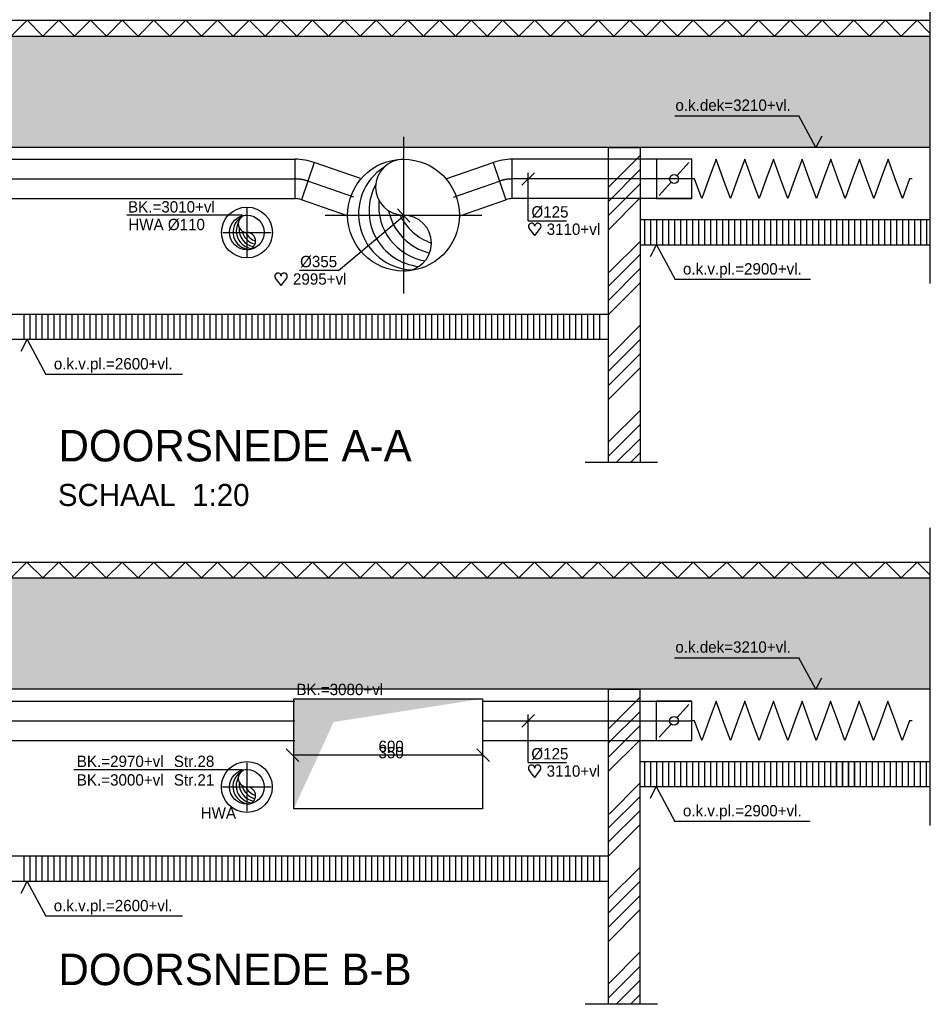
# Model space of a CAD drawing. Extents: x -1448 to 118900, y -195097 to 442500.
# Tile 17 of 103: x 46498 to 60960, y 385319 to 400947. Entities that reach past the tile are written whole.
import ezdxf
from ezdxf.enums import TextEntityAlignment as Align

# ---------------------------------------------------------------- set-up
doc = ezdxf.new("R2010")
doc.units = 0
doc.header["$LTSCALE"] = 100
for name, pattern in [('2322122', [47, 40, -7]), ('CENTER2', [11.25, 7.5, -1.25, 1.25, -1.25]), ('CENTER4', [5, 3.125, -0.625, 0.625, -0.625]), ('LURETOUR', [6, 4, -2])]:
    doc.linetypes.add(name, pattern=pattern)
doc.layers.get('0').update_dxf_attribs({"linetype": 'CONTINUOUS'})
for name, color, linetype in [('BOUW', 8, 'CONTINUOUS'), ('WL521---', 4, 'CONTINUOUS'), ('WL570---', 3, 'CONTINUOUS'), ('WL570---_HARTLIJN', 1, 'CONTINUOUS'), ('WL570---_RETOUR', 3, 'CONTINUOUS'), ('WL570---_TOEVOER', 3, 'CONTINUOUS'), ('WM561---', 1, 'CONTINUOUS'), ('WM570---', 1, 'CONTINUOUS')]:
    doc.layers.add(name, color=color, linetype=linetype)
doc.styles.add('BURO-018', font='BUROFONT.shx', dxfattribs={"height": 180})
doc.styles.add('BURO-035', font='BUROFONT.shx', dxfattribs={"height": 350})
doc.styles.add('BURO-050', font='BUROFONT.shx', dxfattribs={"height": 500})

# ---------------------------------------------------------------- blocks, each defined once
blk = doc.blocks.new('LU-1D-K-7D')
at = {"color": 0, "linetype": 'CONTINUOUS'}
for p, q in [((-0.5, 62.5), (0.5, 62.5)), ((-0.5, -62.5), (0.5, -62.5))]:
    blk.add_line(p, q, dxfattribs=at)
at = {"layer": 'WL570---_HARTLIJN', "linetype": 'CENTER2'}
blk.add_line((-0.5, 0), (0.5, 0), dxfattribs=at)
blk = doc.blocks.new('LU-1D-F-7D2BC')
at = {"color": 0, "linetype": 'CONTINUOUS'}
for p, q in [((-341.2, 0), (-318.5, 62.5)), ((-318.5, 62.5), (-295.7, 0)), ((-250.2, 0), (-227.5, 62.5)), ((-227.5, 62.5), (-204.7, 0)), ((-159.2, 0), (-136.5, 62.5)), ((-136.5, 62.5), (-113.7, 0)), ((-68.2, 0), (-45.5, 62.5)), ((-45.5, 62.5), (-22.7, 0)), ((22.7, 0), (45.5, 62.5)), ((45.5, 62.5), (68.2, 0)), ((113.7, 0), (136.5, 62.5)), ((136.5, 62.5), (159.2, 0)), ((204.7, 0), (227.5, 62.5)), ((227.5, 62.5), (250.2, 0)), ((295.7, 0), (318.5, 62.5)), ((318.5, 62.5), (341.2, 0)), ((-350, 0), (-341.2, 0)), ((-295.7, 0), (-273, -62.5)), ((-273, -62.5), (-250.2, 0)), ((-204.7, 0), (-182, -62.5)), ((-182, -62.5), (-159.2, 0)), ((-113.7, 0), (-91, -62.5)), ((-91, -62.5), (-68.2, 0)), ((-22.7, 0), (0, -62.5)), ((0, -62.5), (22.7, 0)), ((68.2, 0), (91, -62.5)), ((91, -62.5), (113.7, 0)), ((159.2, 0), (182, -62.5)), ((182, -62.5), (204.7, 0)), ((250.2, 0), (273, -62.5)), ((273, -62.5), (295.7, 0)), ((341.2, 0), (350, 0))]:
    blk.add_line(p, q, dxfattribs=at)
blk = doc.blocks.new('*U150', base_point=(5625, 350858))
at = {"color": 0, "linetype": 'CONTINUOUS'}
for p, q in [((5525, 351070), (5725, 351270)), ((5625, 350508), (5625, 351270)), ((5625, 350508), (6231, 350508))]:
    blk.add_line(p, q, dxfattribs=at)
at = {"layer": 'WM570---', "linetype": 'CONTINUOUS', "style": 'BURO-018'}
blk.add_text('%%c125', height=180, dxfattribs=at).set_placement((5675, 350558))
blk = doc.blocks.new('HART')
at = {"color": 1}
for q in [(-39.7, 52.4), (39.7, 52.4)]:
    blk.add_line((0, 0), q, dxfattribs=at)
for centre, start, end in [((-22.1, 65.7), 0, 217.18669), ((22.1, 65.7), 322.81331, 180)]:
    blk.add_arc(centre, 22.1, start, end, dxfattribs=at)
blk = doc.blocks.new('LU-1D-KL-7D70')
at = {"color": 0, "linetype": 'CONTINUOUS'}
for p, q in [((-56.4, 62.5), (-56.4, -62.5)), ((56.4, 62.5), (-56.4, 62.5)), ((47, 52), (9.5, 10.5)), ((56.4, -62.5), (56.4, 62.5)), ((-9.5, -10.5), (-47, -52)), ((-56.4, -62.5), (56.4, -62.5))]:
    blk.add_line(p, q, dxfattribs=at)
blk.add_circle((0, 0), 14.1, dxfattribs=at)
blk = doc.blocks.new('LU-1-KI2')
at = {"color": 0, "linetype": 'CONTINUOUS'}
blk.add_circle((0, 0), 0.5, dxfattribs=at)
for centre, start, end in [((0.0975, 0.0096), 122.9221, 266.96282), ((0.1913, 0.0381), 151.65219, 263.78191), ((0.2778, 0.0843), 174.6069, 260.27165), ((0.3536, 0.1464), 192.3501, 256.12328), ((0.4157, 0.2222), 206.10279, 250.64194)]:
    blk.add_arc(centre, 0.5, start, end, dxfattribs=at)
at = {"layer": 'WL570---_HARTLIJN', "linetype": 'CENTER4'}
for p, q in [((0, 0.7), (0, -0.7)), ((-0.7, 0), (0.7, 0))]:
    blk.add_line(p, q, dxfattribs=at)
at = {"layer": 'WL570---_HARTLIJN', "color": 0, "linetype": 'CONTINUOUS'}
for centre, start, end in [((0, 0.25), 90, 270), ((0, -0.25), 270, 90)]:
    blk.add_arc(centre, 0.25, start, end, dxfattribs=at)
blk = doc.blocks.new('LU-1D-B--1-7D137D')
at = {"color": 0, "linetype": 'CONTINUOUS'}
for p, q in [((-20.9, -62.5), (-20.9, 62.5)), ((40.1, 52.3), (-0.6, -65.9))]:
    blk.add_line(p, q, dxfattribs=at)
for radius in [187.5, 62.5]:
    blk.add_arc((-20.9, -125), radius, 71, 90, dxfattribs=at)
at = {"layer": 'WL570---_HARTLIJN', "linetype": 'CENTER4'}
blk.add_arc((-20.9, -125), 125, 71, 90, dxfattribs=at)
blk = doc.blocks.new('LU-1D-B-1-7D137D')
at = {"color": 0, "linetype": 'CONTINUOUS'}
for p, q in [((40.1, -52.3), (-0.6, 65.9)), ((-20.9, 62.5), (-20.9, -62.5))]:
    blk.add_line(p, q, dxfattribs=at)
for radius in [62.5, 187.5]:
    blk.add_arc((-20.9, 125), radius, 270, 289, dxfattribs=at)
at = {"layer": 'WL570---_HARTLIJN', "linetype": 'CENTER4'}
blk.add_arc((-20.9, 125), 125, 270, 289, dxfattribs=at)
blk = doc.blocks.new('LU-2-KIZ')
at = {"color": 0, "linetype": 'CONTINUOUS'}
for p, q in [((-0.5, 0.5), (0.5, 0.5)), ((-0.5, -0.5), (-0.5, 0.5)), ((0.5, 0.5), (0.5, -0.5)), ((0.5, -0.5), (-0.5, -0.5))]:
    blk.add_line(p, q, dxfattribs=at)
for points in [[(-0.5, 0.5), (-0.2887, 0.2887), (0.5, 0.5)], [(-0.5, 0.5), (-0.2887, 0.2887), (-0.5, -0.5)]]:
    blk.add_solid(points, dxfattribs=at)

msp = doc.modelspace()

# ---------------------------------------------------------------- hatches: boundary and pattern name
at = {"layer": 'WM570---'}
h = msp.add_hatch(dxfattribs=at)
h.set_pattern_fill('AR-SAND', color=8, scale=5, style=0)
h.set_pattern_definition([(37.5, (2055.1, 20348.4), (-8.00016, 244.70662), [0, -193.04, 0, -215.9, 0, -206.375]), (7.5, (2055.1, 20348.4), (224.76164, 358.41255), [0, -104.14, 0, -173.99, 0, -66.675]), (327.5, (1898.9, 20348.4), (395.49619, 0.71859), [0, -63.5, 0, -228.6, 0, -298.45]), (317.5, (1898.9, 20348.4), (381.77823, 111.46466), [0, -31.75, 0, -149.86, 0, -171.45])])
h.paths.add_polyline_path([(53603.4, 400686.9), (38424.9, 400686.9), (38424.9, 398919.3), (60960.3, 398919.3), (60960.3, 400686.9)])
h.paths.add_polyline_path([(56865.4, 399447.3), (58848.6, 399447.3), (58848.6, 399726.8), (56865.4, 399726.8)], flags=24)
h.paths.add_polyline_path([(42345.7, 399298.2), (44328.8, 399298.2), (44328.8, 399577.6), (42345.7, 399577.6)], flags=24)
h = msp.add_hatch(dxfattribs=at)
h.set_pattern_fill('AR-SAND', color=8, scale=5, style=0)
h.set_pattern_definition([(37.5, (-345.33, 5982.83), (-8.00016, 244.70662), [0, -193.04, 0, -215.9, 0, -206.375]), (7.5, (-345.33, 5982.83), (224.76164, 358.41255), [0, -104.14, 0, -173.99, 0, -66.675]), (327.5, (-501.54, 5982.83), (395.49619, 0.71859), [0, -63.5, 0, -228.6, 0, -298.45]), (317.5, (-501.54, 5982.83), (381.77823, 111.46466), [0, -31.75, 0, -149.86, 0, -171.45])])
h.paths.add_polyline_path([(60959.2, 390319), (60959.2, 392086.6), (53602.3, 392086.6), (38423.8, 392086.6), (38423.8, 390319)])
h.paths.add_polyline_path([(50844, 390235.6), (52350.2, 390235.6), (52350.2, 390524.3), (50844, 390524.3)], flags=9)
h.paths.add_polyline_path([(56864.4, 390847.1), (58847.5, 390847.1), (58847.5, 391126.5), (56864.4, 391126.5)], flags=24)
h.paths.add_polyline_path([(42344.6, 390697.9), (44327.8, 390697.9), (44327.8, 390977.3), (42344.6, 390977.3)], flags=24)

# ---------------------------------------------------------------- linework, layer by layer
at = {"layer": 'BOUW'}
for p, q in [((60960.3, 396759.7), (60960.3, 401483.9)), ((38424.9, 400936.9), (53603.4, 400936.9)), ((46363.2, 400686.9), (46615.1, 400936.9)), ((46615.1, 400936.9), (46867, 400686.9)), ((46867, 400686.9), (47119, 400936.9)), ((47119, 400936.9), (47370.9, 400686.9)), ((47370.9, 400686.9), (47622.8, 400936.9)), ((47622.8, 400936.9), (47874.8, 400686.9)), ((47874.8, 400686.9), (48126.7, 400936.9)), ((48126.7, 400936.9), (48378.6, 400686.9)), ((48378.6, 400686.9), (48630.5, 400936.9)), ((48630.5, 400936.9), (48882.5, 400686.9)), ((48882.5, 400686.9), (49134.4, 400936.9)), ((49134.4, 400936.9), (49386.3, 400686.9)), ((49386.3, 400686.9), (49638.2, 400936.9)), ((49638.2, 400936.9), (49890.2, 400686.9)), ((49890.2, 400686.9), (50142.1, 400936.9)), ((50142.1, 400936.9), (50394, 400686.9)), ((50394, 400686.9), (50645.9, 400936.9)), ((50645.9, 400936.9), (50897.9, 400686.9)), ((50897.9, 400686.9), (51149.8, 400936.9)), ((51149.8, 400936.9), (51401.7, 400686.9)), ((51401.7, 400686.9), (51653.7, 400936.9)), ((51653.7, 400936.9), (51905.6, 400686.9)), ((51905.6, 400686.9), (52157.5, 400936.9)), ((52157.5, 400936.9), (52409.4, 400686.9)), ((52409.4, 400686.9), (52661.4, 400936.9)), ((52661.4, 400936.9), (52913.3, 400686.9)), ((52913.3, 400686.9), (53165.2, 400936.9)), ((53165.2, 400936.9), (53417.1, 400686.9)), ((53417.1, 400686.9), (53669.1, 400936.9)), ((53603.4, 400936.9), (60960.3, 400936.9)), ((53669.1, 400936.9), (53921, 400686.9)), ((53921, 400686.9), (54172.9, 400936.9)), ((54172.9, 400936.9), (54424.9, 400686.9)), ((54424.9, 400686.9), (54676.8, 400936.9)), ((54676.8, 400936.9), (54928.7, 400686.9)), ((54928.7, 400686.9), (55180.6, 400936.9)), ((55180.6, 400936.9), (55432.6, 400686.9)), ((55432.6, 400686.9), (55684.5, 400936.9)), ((55684.5, 400936.9), (55936.4, 400686.9)), ((55936.4, 400686.9), (56188.3, 400936.9)), ((56188.3, 400936.9), (56440.3, 400686.9)), ((56440.3, 400686.9), (56692.2, 400936.9)), ((56692.2, 400936.9), (56944.1, 400686.9)), ((56944.1, 400686.9), (57196.1, 400936.9)), ((57196.1, 400936.9), (57448, 400686.9)), ((57448, 400686.9), (57728.6, 400936.9)), ((57728.6, 400936.9), (57980.6, 400686.9)), ((57980.6, 400686.9), (58232.5, 400936.9)), ((58232.5, 400936.9), (58484.4, 400686.9)), ((58484.4, 400686.9), (58736.3, 400936.9)), ((58736.3, 400936.9), (58988.3, 400686.9)), ((58988.3, 400686.9), (59240.2, 400936.9)), ((59240.2, 400936.9), (59492.1, 400686.9)), ((59492.1, 400686.9), (59744, 400936.9)), ((59744, 400936.9), (59996, 400686.9)), ((59996, 400686.9), (60247.9, 400936.9)), ((60247.9, 400936.9), (60499.8, 400686.9)), ((60499.8, 400686.9), (60751.7, 400936.9)), ((60751.7, 400936.9), (60960.3, 400729.9)), ((38424.9, 400686.9), (53603.4, 400686.9)), ((53603.4, 400686.9), (60960.3, 400686.9)), ((60960.3, 398919.3), (38428.7, 398919.3)), ((60960.3, 397769.3), (56349.6, 397769.3)), ((56426, 397369.3), (56426, 397758.1)), ((56521.2, 397369.3), (56521.2, 397758.1)), ((56616.5, 397369.3), (56616.5, 397758.1)), ((56711.7, 397369.3), (56711.7, 397758.1)), ((56807, 397369.3), (56807, 397758.1)), ((56902.2, 397369.3), (56902.2, 397758.1)), ((56997.5, 397369.3), (56997.5, 397758.1)), ((57092.7, 397369.3), (57092.7, 397758.1)), ((57188, 397369.3), (57188, 397758.1)), ((57283.2, 397369.3), (57283.2, 397758.1)), ((57378.5, 397369.3), (57378.5, 397758.1)), ((57473.7, 397369.3), (57473.7, 397758.1)), ((57569, 397369.3), (57569, 397758.1)), ((57664.2, 397369.3), (57664.2, 397758.1)), ((57759.5, 397369.3), (57759.5, 397758.1)), ((57854.7, 397369.3), (57854.7, 397758.1)), ((57950, 397369.3), (57950, 397758.1)), ((58045.2, 397369.3), (58045.2, 397758.1)), ((58140.5, 397369.3), (58140.5, 397758.1)), ((58235.7, 397369.3), (58235.7, 397758.1)), ((58331, 397369.3), (58331, 397758.1)), ((58426.2, 397369.3), (58426.2, 397758.1)), ((58521.5, 397369.3), (58521.5, 397758.1)), ((58616.7, 397369.3), (58616.7, 397758.1)), ((58712, 397369.3), (58712, 397758.1)), ((58807.2, 397369.3), (58807.2, 397758.1)), ((58902.5, 397369.3), (58902.5, 397758.1)), ((58997.7, 397369.3), (58997.7, 397758.1)), ((59093, 397369.3), (59093, 397758.1)), ((59188.2, 397369.3), (59188.2, 397758.1)), ((59283.5, 397369.3), (59283.5, 397758.1)), ((59378.7, 397369.3), (59378.7, 397758.1)), ((59474, 397369.3), (59474, 397758.1)), ((59474.2, 397369.3), (59474.2, 397758.1)), ((59569.2, 397369.3), (59569.2, 397758.1)), ((59569.5, 397369.3), (59569.5, 397758.1)), ((59664.5, 397369.3), (59664.5, 397758.1)), ((59664.7, 397369.3), (59664.7, 397758.1)), ((59759.7, 397369.3), (59759.7, 397758.1)), ((59760, 397369.3), (59760, 397758.1)), ((59855, 397369.3), (59855, 397758.1)), ((59950.2, 397369.3), (59950.2, 397758.1)), ((60045.5, 397369.3), (60045.5, 397758.1)), ((60140.7, 397369.3), (60140.7, 397758.1)), ((60236, 397369.3), (60236, 397758.1)), ((60331.2, 397369.3), (60331.2, 397758.1)), ((60426.5, 397369.3), (60426.5, 397758.1)), ((60521.7, 397369.3), (60521.7, 397758.1)), ((60617, 397369.3), (60617, 397758.1)), ((60712.2, 397369.3), (60712.2, 397758.1)), ((60807.5, 397369.3), (60807.5, 397758.1)), ((60902.7, 397369.3), (60902.7, 397758.1)), ((60960.3, 397369.3), (56349.6, 397369.3)), ((46569, 395869.3), (46569, 396258.2)), ((46664.2, 395869.3), (46664.2, 396258.2)), ((46759.5, 395869.3), (46759.5, 396258.2)), ((46854.7, 395869.3), (46854.7, 396258.2)), ((46950, 395869.3), (46950, 396258.2)), ((47045.2, 395869.3), (47045.2, 396258.2)), ((47140.5, 395869.3), (47140.5, 396258.2)), ((47235.7, 395869.3), (47235.7, 396258.2)), ((47331, 395869.3), (47331, 396258.2)), ((47426.2, 395869.3), (47426.2, 396258.2)), ((47521.5, 395869.3), (47521.5, 396258.2)), ((47616.7, 395869.3), (47616.7, 396258.2)), ((47712, 395869.3), (47712, 396258.2)), ((47807.2, 395869.3), (47807.2, 396258.2)), ((47902.5, 395869.3), (47902.5, 396258.2)), ((47997.7, 395869.3), (47997.7, 396258.2)), ((48093, 395869.3), (48093, 396258.2)), ((48188.2, 395869.3), (48188.2, 396258.2)), ((48283.5, 395869.3), (48283.5, 396258.2)), ((48378.7, 395869.3), (48378.7, 396258.2)), ((48474, 395869.3), (48474, 396258.2)), ((48569.2, 395869.3), (48569.2, 396258.2)), ((48664.5, 395869.3), (48664.5, 396258.2)), ((48759.7, 395869.3), (48759.7, 396258.2)), ((48855, 395869.3), (48855, 396258.2)), ((48950.2, 395869.3), (48950.2, 396258.2)), ((49045.5, 395869.3), (49045.5, 396258.2)), ((49140.7, 395869.3), (49140.7, 396258.2)), ((49236, 395869.3), (49236, 396258.2)), ((49331.2, 395869.3), (49331.2, 396258.2)), ((49426.5, 395869.3), (49426.5, 396258.2)), ((49521.7, 395869.3), (49521.7, 396258.2)), ((49617, 395869.3), (49617, 396258.2)), ((49712.2, 395869.3), (49712.2, 396258.2)), ((49807.5, 395869.3), (49807.5, 396258.2)), ((49902.7, 395869.3), (49902.7, 396258.2)), ((49998, 395869.3), (49998, 396258.2)), ((50093.2, 395869.3), (50093.2, 396258.2)), ((50188.5, 395869.3), (50188.5, 396258.2)), ((50283.7, 395869.3), (50283.7, 396258.2)), ((50379, 395869.3), (50379, 396258.2)), ((50474.2, 395869.3), (50474.2, 396258.2)), ((50569.5, 395869.3), (50569.5, 396258.2)), ((50664.7, 395869.3), (50664.7, 396258.2)), ((50760, 395869.3), (50760, 396258.2)), ((50855.2, 395869.3), (50855.2, 396258.2)), ((50950.5, 395869.3), (50950.5, 396258.2)), ((51045.7, 395869.3), (51045.7, 396258.2)), ((51141, 395869.3), (51141, 396258.2)), ((51236.2, 395869.3), (51236.2, 396258.2)), ((51331.5, 395869.3), (51331.5, 396258.2)), ((51426.7, 395869.3), (51426.7, 396258.2)), ((51522, 395869.3), (51522, 396258.2)), ((51617.2, 395869.3), (51617.2, 396258.2)), ((51712.5, 395869.3), (51712.5, 396258.2)), ((51807.7, 395869.3), (51807.7, 396258.2)), ((51903, 395869.3), (51903, 396258.2)), ((51998.2, 395869.3), (51998.2, 396258.2)), ((52093.5, 395869.3), (52093.5, 396258.1)), ((52188.7, 395869.3), (52188.7, 396258.1)), ((52284, 395869.3), (52284, 396258.1)), ((52379.2, 395869.3), (52379.2, 396258.1)), ((52474.5, 395869.3), (52474.5, 396258.1)), ((52569.7, 395869.3), (52569.7, 396258.1)), ((52665, 395869.3), (52665, 396258.1)), ((52760.2, 395869.3), (52760.2, 396258.1)), ((52855.5, 395869.3), (52855.5, 396258.1)), ((52950.7, 395869.3), (52950.7, 396258.1)), ((53046, 395869.3), (53046, 396258.1)), ((53141.2, 395869.3), (53141.2, 396258.1)), ((53236.5, 395869.3), (53236.5, 396258.1)), ((53331.7, 395869.3), (53331.7, 396258.1)), ((53427, 395869.3), (53427, 396258.1)), ((53522.2, 395869.3), (53522.2, 396258.1)), ((53617.5, 395869.3), (53617.5, 396258.1)), ((53712.7, 395869.3), (53712.7, 396258.1)), ((53808, 395869.3), (53808, 396258.1)), ((53903.2, 395869.3), (53903.2, 396258.1)), ((53998.5, 395869.3), (53998.5, 396258.1)), ((54093.7, 395869.3), (54093.7, 396258.1)), ((54189, 395869.3), (54189, 396258.1)), ((54284.2, 395869.3), (54284.2, 396258.1)), ((54379.5, 395869.3), (54379.5, 396258.1)), ((54474.7, 395869.3), (54474.7, 396258.1)), ((54570, 395869.3), (54570, 396258.1)), ((54665.2, 395869.3), (54665.2, 396258.1)), ((54760.5, 395869.3), (54760.5, 396258.1)), ((54855.7, 395869.3), (54855.7, 396258.1)), ((54951, 395869.3), (54951, 396258.1)), ((55046.2, 395869.3), (55046.2, 396258.1)), ((55141.5, 395869.3), (55141.5, 396258.1)), ((55236.7, 395869.3), (55236.7, 396258.1)), ((55332, 395869.3), (55332, 396258.1)), ((55427.2, 395869.3), (55427.2, 396258.1)), ((55522.5, 395869.3), (55522.5, 396258.1)), ((55617.7, 395869.3), (55617.7, 396258.1)), ((55713, 395869.3), (55713, 396258.1)), ((60959.2, 388159.4), (60959.2, 392883.6)), ((38423.8, 392336.6), (53602.3, 392336.6)), ((46362.1, 392086.6), (46614.1, 392336.6)), ((46614.1, 392336.6), (46866, 392086.6)), ((46866, 392086.6), (47117.9, 392336.6)), ((47117.9, 392336.6), (47369.8, 392086.6)), ((47369.8, 392086.6), (47621.8, 392336.6)), ((47621.8, 392336.6), (47873.7, 392086.6)), ((47873.7, 392086.6), (48125.6, 392336.6)), ((48125.6, 392336.6), (48377.6, 392086.6)), ((48377.6, 392086.6), (48629.5, 392336.6)), ((48629.5, 392336.6), (48881.4, 392086.6)), ((48881.4, 392086.6), (49133.3, 392336.6)), ((49133.3, 392336.6), (49385.3, 392086.6)), ((49385.3, 392086.6), (49637.2, 392336.6)), ((49637.2, 392336.6), (49889.1, 392086.6)), ((49889.1, 392086.6), (50141, 392336.6)), ((50141, 392336.6), (50393, 392086.6)), ((50393, 392086.6), (50644.9, 392336.6)), ((50644.9, 392336.6), (50896.8, 392086.6)), ((50896.8, 392086.6), (51148.8, 392336.6)), ((51148.8, 392336.6), (51400.7, 392086.6)), ((51400.7, 392086.6), (51652.6, 392336.6)), ((51652.6, 392336.6), (51904.5, 392086.6)), ((51904.5, 392086.6), (52156.5, 392336.6)), ((52156.5, 392336.6), (52408.4, 392086.6)), ((52408.4, 392086.6), (52660.3, 392336.6)), ((52660.3, 392336.6), (52912.2, 392086.6)), ((52912.2, 392086.6), (53164.2, 392336.6)), ((53164.2, 392336.6), (53416.1, 392086.6)), ((53416.1, 392086.6), (53668, 392336.6)), ((53602.3, 392336.6), (60959.2, 392336.6)), ((53668, 392336.6), (53919.9, 392086.6)), ((53919.9, 392086.6), (54171.9, 392336.6)), ((54171.9, 392336.6), (54423.8, 392086.6)), ((54423.8, 392086.6), (54675.7, 392336.6)), ((54675.7, 392336.6), (54927.7, 392086.6)), ((54927.7, 392086.6), (55179.6, 392336.6)), ((55179.6, 392336.6), (55431.5, 392086.6)), ((55431.5, 392086.6), (55683.4, 392336.6)), ((55683.4, 392336.6), (55935.4, 392086.6)), ((55935.4, 392086.6), (56187.3, 392336.6)), ((56187.3, 392336.6), (56439.2, 392086.6)), ((56439.2, 392086.6), (56691.1, 392336.6)), ((56691.1, 392336.6), (56943.1, 392086.6)), ((56943.1, 392086.6), (57195, 392336.6)), ((57195, 392336.6), (57446.9, 392086.6)), ((57446.9, 392086.6), (57727.6, 392336.6)), ((57727.6, 392336.6), (57979.5, 392086.6)), ((57979.5, 392086.6), (58231.4, 392336.6)), ((58231.4, 392336.6), (58483.4, 392086.6)), ((58483.4, 392086.6), (58735.3, 392336.6)), ((58735.3, 392336.6), (58987.2, 392086.6)), ((58987.2, 392086.6), (59239.1, 392336.6)), ((59239.1, 392336.6), (59491.1, 392086.6)), ((59491.1, 392086.6), (59743, 392336.6)), ((59743, 392336.6), (59994.9, 392086.6)), ((59994.9, 392086.6), (60246.8, 392336.6)), ((60246.8, 392336.6), (60498.8, 392086.6)), ((60498.8, 392086.6), (60750.7, 392336.6)), ((60750.7, 392336.6), (60959.2, 392129.6)), ((38423.8, 392086.6), (53602.3, 392086.6)), ((53602.3, 392086.6), (60959.2, 392086.6)), ((60959.2, 390319), (38427.7, 390319)), ((60959.2, 389169), (56348.5, 389169)), ((56424.9, 388769), (56424.9, 389157.9)), ((56520.2, 388769), (56520.2, 389157.9)), ((56615.4, 388769), (56615.4, 389157.9)), ((56710.7, 388769), (56710.7, 389157.9)), ((56805.9, 388769), (56805.9, 389157.9)), ((56901.2, 388769), (56901.2, 389157.9)), ((56996.4, 388769), (56996.4, 389157.9)), ((57091.7, 388769), (57091.7, 389157.9)), ((57186.9, 388769), (57186.9, 389157.9)), ((57282.2, 388769), (57282.2, 389157.9)), ((57377.4, 388769), (57377.4, 389157.9)), ((57472.7, 388769), (57472.7, 389157.9)), ((57567.9, 388769), (57567.9, 389157.9)), ((57663.2, 388769), (57663.2, 389157.9)), ((57758.4, 388769), (57758.4, 389157.9)), ((57853.7, 388769), (57853.7, 389157.9)), ((57948.9, 388769), (57948.9, 389157.9)), ((58044.2, 388769), (58044.2, 389157.9)), ((58139.4, 388769), (58139.4, 389157.9)), ((58234.7, 388769), (58234.7, 389157.9)), ((58329.9, 388769), (58329.9, 389157.9)), ((58425.2, 388769), (58425.2, 389157.9)), ((58520.4, 388769), (58520.4, 389157.9)), ((58615.7, 388769), (58615.7, 389157.9)), ((58710.9, 388769), (58710.9, 389157.9)), ((58806.2, 388769), (58806.2, 389157.9)), ((58901.4, 388769), (58901.4, 389157.9)), ((58996.7, 388769), (58996.7, 389157.9)), ((59091.9, 388769), (59091.9, 389157.9)), ((59187.2, 388769), (59187.2, 389157.9)), ((59282.4, 388769), (59282.4, 389157.9)), ((59377.7, 388769), (59377.7, 389157.9)), ((59472.9, 388769), (59472.9, 389157.9)), ((59473.2, 388769), (59473.2, 389157.9)), ((59568.2, 388769), (59568.2, 389157.9)), ((59568.4, 388769), (59568.4, 389157.9)), ((59663.4, 388769), (59663.4, 389157.9)), ((59663.7, 388769), (59663.7, 389157.9)), ((59758.7, 388769), (59758.7, 389157.9)), ((59758.9, 388769), (59758.9, 389157.9)), ((59853.9, 388769), (59853.9, 389157.9)), ((59949.2, 388769), (59949.2, 389157.9)), ((60044.4, 388769), (60044.4, 389157.9)), ((60139.7, 388769), (60139.7, 389157.9)), ((60234.9, 388769), (60234.9, 389157.9)), ((60330.2, 388769), (60330.2, 389157.9)), ((60425.4, 388769), (60425.4, 389157.9)), ((60520.7, 388769), (60520.7, 389157.9)), ((60615.9, 388769), (60615.9, 389157.9)), ((60711.2, 388769), (60711.2, 389157.9)), ((60806.4, 388769), (60806.4, 389157.9)), ((60901.7, 388769), (60901.7, 389157.9)), ((60959.2, 388769), (56348.5, 388769)), ((46567.9, 387269), (46567.9, 387657.9)), ((46663.2, 387269), (46663.2, 387657.9)), ((46758.4, 387269), (46758.4, 387657.9)), ((46853.7, 387269), (46853.7, 387657.9)), ((46948.9, 387269), (46948.9, 387657.9)), ((47044.2, 387269), (47044.2, 387657.9)), ((47139.4, 387269), (47139.4, 387657.9)), ((47234.7, 387269), (47234.7, 387657.9)), ((47329.9, 387269), (47329.9, 387657.9)), ((47425.2, 387269), (47425.2, 387657.9)), ((47520.4, 387269), (47520.4, 387657.9)), ((47615.7, 387269), (47615.7, 387657.9)), ((47710.9, 387269), (47710.9, 387657.9)), ((47806.2, 387269), (47806.2, 387657.9)), ((47901.4, 387269), (47901.4, 387657.9)), ((47996.7, 387269), (47996.7, 387657.9)), ((48091.9, 387269), (48091.9, 387657.9)), ((48187.2, 387269), (48187.2, 387657.9)), ((48282.4, 387269), (48282.4, 387657.9)), ((48377.7, 387269), (48377.7, 387657.9)), ((48472.9, 387269), (48472.9, 387657.9)), ((48568.2, 387269), (48568.2, 387657.9)), ((48663.4, 387269), (48663.4, 387657.9)), ((48758.7, 387269), (48758.7, 387657.9)), ((48853.9, 387269), (48853.9, 387657.9)), ((48949.2, 387269), (48949.2, 387657.9)), ((49044.4, 387269), (49044.4, 387657.9)), ((49139.7, 387269), (49139.7, 387657.9)), ((49234.9, 387269), (49234.9, 387657.9)), ((49330.2, 387269), (49330.2, 387657.9)), ((49425.4, 387269), (49425.4, 387657.9)), ((49520.7, 387269), (49520.7, 387657.9)), ((49615.9, 387269), (49615.9, 387657.9)), ((49711.2, 387269), (49711.2, 387657.9)), ((49806.4, 387269), (49806.4, 387657.9)), ((49901.7, 387269), (49901.7, 387657.9)), ((49996.9, 387269), (49996.9, 387657.9)), ((50092.2, 387269), (50092.2, 387657.9)), ((50187.4, 387269), (50187.4, 387657.9)), ((50282.7, 387269), (50282.7, 387657.9)), ((50377.9, 387269), (50377.9, 387657.9)), ((50473.2, 387269), (50473.2, 387657.9)), ((50568.4, 387269), (50568.4, 387657.9)), ((50663.7, 387269), (50663.7, 387657.9)), ((50758.9, 387269), (50758.9, 387657.9)), ((50854.2, 387269), (50854.2, 387657.9)), ((50949.4, 387269), (50949.4, 387657.9)), ((51044.7, 387269), (51044.7, 387657.9)), ((51139.9, 387269), (51139.9, 387657.9)), ((51235.2, 387269), (51235.2, 387657.9)), ((51330.4, 387269), (51330.4, 387657.9)), ((51425.7, 387269), (51425.7, 387657.9)), ((51520.9, 387269), (51520.9, 387657.9)), ((51616.2, 387269), (51616.2, 387657.9)), ((51711.4, 387269), (51711.4, 387657.9)), ((51806.7, 387269), (51806.7, 387657.9)), ((51901.9, 387269), (51901.9, 387657.9)), ((51997.2, 387269), (51997.2, 387657.9)), ((52092.4, 387269), (52092.4, 387657.9)), ((52187.7, 387269), (52187.7, 387657.9)), ((52282.9, 387269), (52282.9, 387657.9)), ((52378.2, 387269), (52378.2, 387657.9)), ((52473.4, 387269), (52473.4, 387657.9)), ((52568.7, 387269), (52568.7, 387657.9)), ((52663.9, 387269), (52663.9, 387657.9)), ((52759.2, 387269), (52759.2, 387657.9)), ((52854.4, 387269), (52854.4, 387657.9)), ((52949.7, 387269), (52949.7, 387657.9)), ((53044.9, 387269), (53044.9, 387657.9)), ((53140.2, 387269), (53140.2, 387657.9)), ((53235.4, 387269), (53235.4, 387657.9)), ((53330.7, 387269), (53330.7, 387657.9)), ((53425.9, 387269), (53425.9, 387657.9)), ((53521.2, 387269), (53521.2, 387657.9)), ((53616.4, 387269), (53616.4, 387657.9)), ((53711.7, 387269), (53711.7, 387657.9)), ((53806.9, 387269), (53806.9, 387657.9)), ((53902.2, 387269), (53902.2, 387657.9)), ((53997.4, 387269), (53997.4, 387657.9)), ((54092.7, 387269), (54092.7, 387657.9)), ((54187.9, 387269), (54187.9, 387657.9)), ((54283.2, 387269), (54283.2, 387657.9)), ((54378.4, 387269), (54378.4, 387657.9)), ((54473.7, 387269), (54473.7, 387657.9)), ((54568.9, 387269), (54568.9, 387657.9)), ((54664.2, 387269), (54664.2, 387657.9)), ((54759.4, 387269), (54759.4, 387657.9)), ((54854.7, 387269), (54854.7, 387657.9)), ((54949.9, 387269), (54949.9, 387657.9)), ((55045.2, 387269), (55045.2, 387657.9)), ((55140.4, 387269), (55140.4, 387657.9)), ((55235.7, 387269), (55235.7, 387657.9)), ((55330.9, 387269), (55330.9, 387657.9)), ((55426.2, 387269), (55426.2, 387657.9)), ((55521.4, 387269), (55521.4, 387657.9)), ((55616.7, 387269), (55616.7, 387657.9)), ((55711.9, 387269), (55711.9, 387657.9))]:
    msp.add_line(p, q, dxfattribs=at)
for centre in [(50107.2, 397569.3), (50106.1, 388769)]:
    msp.add_circle(centre, 403.5, dxfattribs=at)
at = {"layer": 'WL570---_RETOUR', "color": 8}
for p, q in [((55849.6, 398919.3), (56349.6, 398919.3)), ((55849.6, 393919.3), (55849.6, 398919.3)), ((56349.6, 398919.3), (56349.6, 393919.3)), ((55849.6, 396269.3), (43352.4, 396269.3)), ((55849.6, 395869.3), (43352.4, 395869.3)), ((56627.8, 393919.3), (55480.4, 393919.3)), ((55848.5, 385319), (55848.5, 390319)), ((55848.5, 390319), (56348.5, 390319)), ((56348.5, 390319), (56348.5, 385319)), ((55848.5, 387669), (43351.3, 387669)), ((55848.5, 387269), (43351.3, 387269)), ((56626.8, 385319), (55479.4, 385319))]:
    msp.add_line(p, q, dxfattribs=at)
at = {"layer": 'WL570---_TOEVOER', "color": 8}
for p, q in [((55847.1, 398286.4), (56347.1, 398786.4)), ((55847.1, 398061.9), (56347.1, 398561.9)), ((55847.1, 397837.4), (56347.1, 398337.4)), ((55847.1, 397612.9), (56347.1, 398112.9)), ((55860.6, 396939.4), (56360.6, 397439.4)), ((55847.1, 396714.9), (56347.1, 397214.9)), ((55847.1, 396490.4), (56347.1, 396990.4)), ((55847.1, 396265.8), (56347.1, 396765.8)), ((55847.1, 395592.3), (56347.1, 396092.3)), ((55847.1, 395367.8), (56347.1, 395867.8)), ((55850.4, 395143.3), (56350.4, 395643.3)), ((55850.4, 394918.8), (56350.4, 395418.8)), ((55850.4, 394245.3), (56350.4, 394745.3)), ((55850.4, 394020.8), (56350.4, 394520.8)), ((55973.4, 393919.3), (56350.4, 394296.3)), ((56197.9, 393919.3), (56350.4, 394071.8)), ((55846, 389686.1), (56346, 390186.1)), ((55846, 389461.6), (56346, 389961.6)), ((55846, 389237.1), (56346, 389737.1)), ((55846, 389012.6), (56346, 389512.6)), ((55859.5, 388339.1), (56359.5, 388839.1)), ((55846, 388114.6), (56346, 388614.6)), ((55846, 387890.1), (56346, 388390.1)), ((55846, 387665.6), (56346, 388165.6)), ((55846, 386992.1), (56346, 387492.1)), ((55846, 386767.5), (56346, 387267.5)), ((55849.4, 386543), (56349.4, 387043)), ((55849.4, 386318.5), (56349.4, 386818.5)), ((55849.4, 385645), (56349.4, 386145)), ((55849.4, 385420.5), (56349.4, 385920.5)), ((55972.4, 385319), (56349.4, 385696)), ((56196.9, 385319), (56349.4, 385471.5))]:
    msp.add_line(p, q, dxfattribs=at)
at = {"layer": 'WM561---'}
for p, q in [((56900.4, 399420.5), (58872.1, 399420.5)), ((50038.5, 397843.3), (48200.7, 397843.3)), ((59055.2, 396822.4), (56906.5, 396822.4)), ((49084.9, 395316.1), (46914.2, 395316.1)), ((56899.4, 390820.3), (58871, 390820.3)), ((50037.5, 389043), (47359.1, 389043)), ((59054.1, 388222.1), (56905.4, 388222.1)), ((49083.8, 386715.9), (46913.1, 386715.9))]:
    msp.add_line(p, q, dxfattribs=at)
at = {"layer": 'WM570---'}
for p, q in [((59141.7, 398919.3), (58872.1, 399420.5)), ((59235.5, 399097.8), (59141.7, 398919.3)), ((56515.4, 397190.6), (56609, 397375.5)), ((56609, 397375.5), (56906.5, 396822.4)), ((46523.1, 395684.3), (46616.7, 395869.3)), ((46616.7, 395869.3), (46914.2, 395316.1)), ((59140.6, 390319), (58871, 390820.3)), ((59234.4, 390497.5), (59140.6, 390319)), ((56514.4, 388590.3), (56607.9, 388775.2)), ((56607.9, 388775.2), (56905.4, 388222.1)), ((46522.1, 387084.1), (46615.6, 387269)), ((46615.6, 387269), (46913.1, 386715.9))]:
    msp.add_line(p, q, dxfattribs=at)
at = {"layer": 'WM570---', "color": 1}
for p, q in [((52496.8, 397942.9), (52696.2, 397732.8)), ((51558.8, 396968.3), (52609.5, 397845.8)), ((51558.8, 396968.3), (50943.7, 396968.3))]:
    msp.add_line(p, q, dxfattribs=at)
at = {"layer": 'WM570---', "linetype": 'CONTINUOUS'}
for p, q in [((50929.9, 389174.1), (50730.5, 389373.5)), ((53957.9, 389174.1), (53758.5, 389373.5)), ((53843.9, 389273.8), (50856.4, 389273.8))]:
    msp.add_line(p, q, dxfattribs=at)

# ---------------------------------------------------------------- block references
at = {"layer": 'WL521---', "linetype": '2322122', "xscale": 550, "yscale": 550, "zscale": 550}
for p in [(50107.2, 397569.3), (50106.1, 388769)]:
    msp.add_blockref('LU-1-KI2', p, dxfattribs=at)
at = {"layer": 'WL570---_RETOUR', "linetype": 'LURETOUR'}
for name, p, xscale, yscale, zscale in [('LU-1-KI2', (52593.8, 397844.3), 1775, 1775, 1775), ('LU-1D-K-7D', (50038.7, 398418.7), 1664.703135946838, 5, 5), ('LU-1D-B--1-7D137D', (50975.7, 398418.7), 5, 5, 5), ('LU-1D-K-7D', (50037.7, 389818.5), 1664.703135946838, 5, 5), ('LU-2-KIZ', (52350, 389294), 3000, 1750, 5), ('LU-1D-K-7D', (55505.8, 389818.5), 3300.548770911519, 5, 5)]:
    msp.add_blockref(name, p, dxfattribs=dict(at, xscale=xscale, yscale=yscale, zscale=zscale))
at = {"layer": 'WL570---_RETOUR', "linetype": 'LURETOUR', "yscale": 5, "zscale": 5}
for name, p, xscale, rotation in [('LU-1D-K-7D', (45947.9, 398418.7), 6516.928283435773, 359.9999999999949), ('LU-1D-K-7D', (51440.3, 398256.6), 775.128541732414, 160.8006017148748), ('LU-1D-K-7D', (53751.5, 398256.7), 776.1765290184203, 19.1993982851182), ('LU-1D-B-1-7D137D', (54216.8, 398418.7), 5, 180), ('LU-1D-K-7D', (55739.3, 398418.7), 2835.692469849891, 180), ('LU-1D-F-7D2BC', (58923.5, 398418.7), 5, 180), ('LU-1D-K-7D', (45946.9, 389818.5), 6516.928283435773, 359.9999999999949), ('LU-1D-F-7D2BC', (58922.4, 389818.5), 5, 180)]:
    msp.add_blockref(name, p, dxfattribs=dict(at, xscale=xscale, rotation=rotation))
at = {"layer": 'WL570---_RETOUR', "linetype": 'CONTINUOUS', "xscale": 5, "yscale": 5, "zscale": 5}
for p in [(56891.2, 398418.7), (56890.2, 389818.5)]:
    msp.add_blockref('LU-1D-KL-7D70', p, dxfattribs=at)
at = {"layer": 'WM570---'}
for p in [(54575.2, 398106.2), (54574.1, 389506)]:
    msp.add_blockref('*U150', p, dxfattribs=at)
at = {"layer": 'WM570---', "xscale": 2.25, "yscale": 2.25, "zscale": 2.25}
for p in [(54678, 397519.4), (50648.8, 396728.5), (54676.9, 388919.1)]:
    msp.add_blockref('HART', p, dxfattribs=at)

# ---------------------------------------------------------------- texts
at = {"layer": 'WL570---', "color": 1, "style": 'BURO-018'}
for s, p in [('BK.=3010+vl', (48219, 397886.2)), ('BK.=3080+vl', (50892.1, 390226.6)), ('BK.=2970+vl', (47405.1, 389085.9)), ('Str.28', (48946.3, 389085.9)), ('BK.=3000+vl', (47405.1, 388790.5)), ('Str.21', (48946.3, 388790.5))]:
    msp.add_text(s, height=180, dxfattribs=at).set_placement(p)
at = {"layer": 'WL570---_RETOUR', "color": 1, "style": 'BURO-018'}
for p in [(56912, 399500.1), (56910.9, 390899.8)]:
    msp.add_text('o.k.dek=3210+vl.', height=180, dxfattribs=at).set_placement(p)
at = {"layer": 'WL570---_RETOUR', "color": 4, "style": 'BURO-050'}
for s, p in [('DOORSNEDE A-A', (47114.4, 393935.7)), ('DOORSNEDE B-B', (47113.3, 385623.1))]:
    msp.add_text(s, height=500, dxfattribs=at).set_placement(p)
at = {"layer": 'WL570---_RETOUR', "color": 3, "style": 'BURO-035'}
msp.add_text('SCHAAL  1:20', height=350, dxfattribs=at).set_placement((47104.3, 393228.2))
at = {"layer": 'WM561---', "color": 1, "style": 'BURO-018'}
for s, p in [('HWA %%c110 ', (48222.7, 397606.1)), ('o.k.v.pl.=2900+vl.', (57032.2, 396902.3)), ('o.k.v.pl.=2600+vl.', (47039.9, 395396.1)), ('HWA ', (49372.3, 388267.7)), ('o.k.v.pl.=2900+vl.', (57031.1, 388302.1)), ('o.k.v.pl.=2600+vl.', (47038.8, 386795.8))]:
    msp.add_text(s, height=180, dxfattribs=at).set_placement(p)
at = {"layer": 'WM570---', "color": 1, "style": 'BURO-018'}
for s, p in [('3110+vl', (54867.4, 397531.6)), ('2995+vl', (50838.2, 396740.7)), ('3110+vl', (54866.3, 388931.3))]:
    msp.add_text(s, height=180, dxfattribs=at).set_placement(p)
at = {"layer": 'WM570---', "linetype": 'CONTINUOUS', "style": 'BURO-018'}
msp.add_text('%%c355', height=180, dxfattribs=at).set_placement((51540.1, 397018.3), align=Align.RIGHT)
for s, p in [('600', (52397, 389323.8)), ('350', (52397, 389223.8))]:
    msp.add_text(s, height=180, dxfattribs=at).set_placement(p, align=Align.CENTER)

doc.saveas('drawing.dxf')
